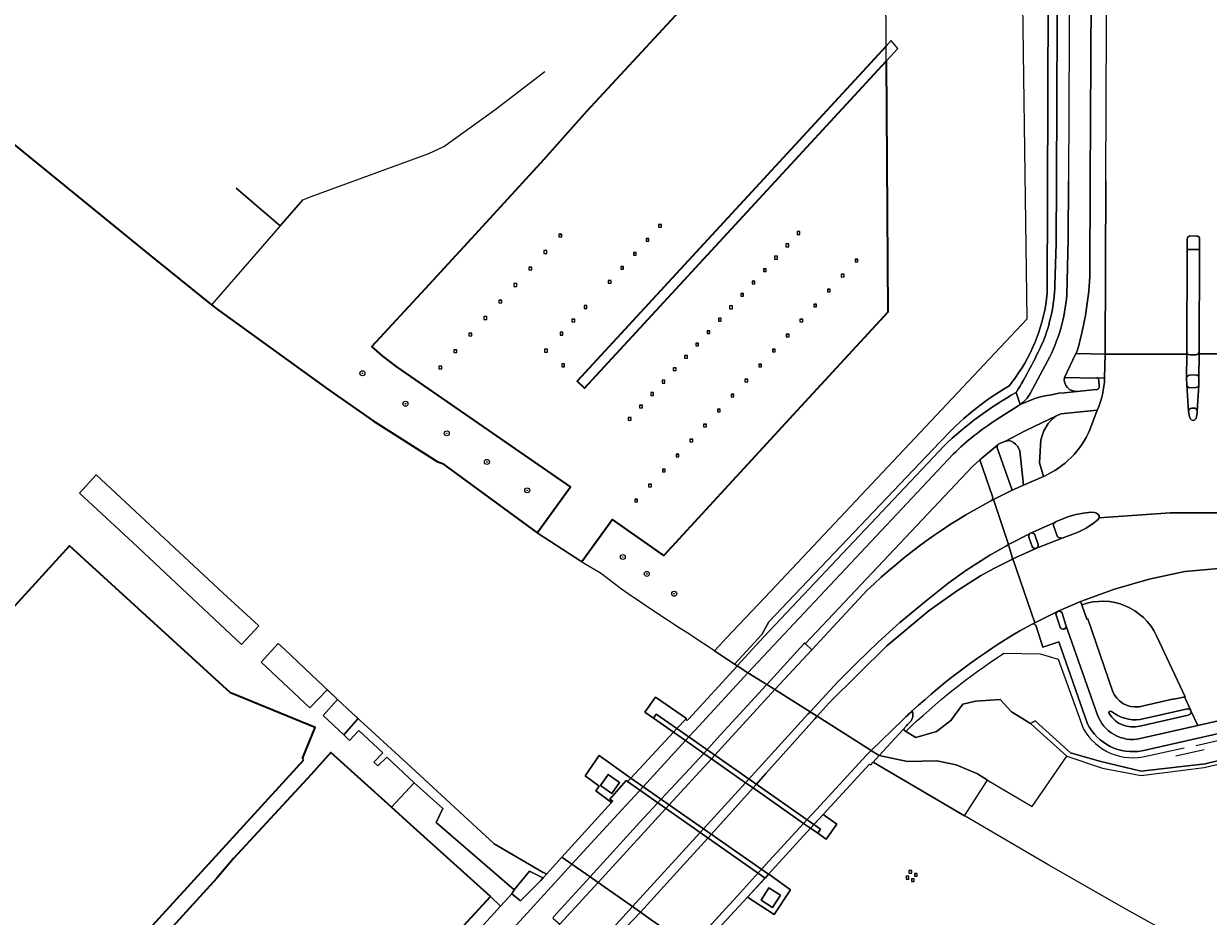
# Model space of a CAD drawing. Extents: x 151587 to 155483, y 462503 to 464608.
# Tile 204 of 236: x 154020 to 154210, y 464172 to 464315. Entities that reach past the tile are written whole.
import ezdxf
from ezdxf.enums import TextEntityAlignment as Align

# ---------------------------------------------------------------- set-up
doc = ezdxf.new("R2010")
doc.units = 0
doc.header["$LTSCALE"] = 0.5
doc.layers.get('0').update_dxf_attribs({"linetype": 'CONTINUOUS'})
for name, color, linetype, lineweight in [('B-RO-GK-BESCHOEIING-G', 251, 'GK-BESCHOEIING', 35), ('B-RO-GK-KADEMUUR-G', 251, 'CONTINUOUS', 35), ('B-RO-GR-BEPLANTING_CULTUUR_BOSPLANTSOEN-GV', 251, 'CONTINUOUS', 18), ('B-RO-GR-BEPLANTING_CULTUUR_HEESTERS-GV', 251, 'CONTINUOUS', 18), ('B-RO-GR-BOOM-S', 96, 'CONTINUOUS', 25), ('B-RO-GR-BOS_LOOF-GV', 251, 'CONTINUOUS', 13), ('B-RO-IE-MEUBILAIR_WATERWEGMEUBILAIR-S', 251, 'CONTINUOUS', 25), ('B-RO-IE-TERREINAFSCHEIDING_KUNSTMATIG_HEKWERK-G', 251, 'IE-TERREINAFSCHEIDING-KUNSTMATIG', 18), ('B-RO-IE-TERREINAFSCHEIDING_KUNSTMATIG_MUUR-G', 251, 'IE-TERREINAFSCHEIDING-KUNSTMATIG-DICHT', 18), ('B-RO-KW-KUNSTWERK_DEK-GV', 6, 'CONTINUOUS', 18), ('B-RO-KW-KUNSTWERK_PIJLER-GV', 251, 'CONTINUOUS', 18), ('B-RO-KW-KUNSTWERK_PYLOON-GV', 251, 'CONTINUOUS', 18), ('B-RO-KW-KUNSTWERK_SLOOF-GV', 251, 'CONTINUOUS', 18), ('B-RO-KW-KUNSTWERK_STEIGER-GV', 251, 'CONTINUOUS', 18), ('B-RO-OG-BEBOUWING-GV', 6, 'CONTINUOUS', 35), ('B-RO-OG-TERREIN_CULTUURSCHEIDING-GV', 251, 'CONTINUOUS', 18), ('B-RO-OG-WATER-GV', 251, 'CONTINUOUS', 18), ('B-RO-OG-WATER_SLOOT-GV', 251, 'CONTINUOUS', 18), ('B-RO-VH-VERHARDING_ASFALT-GV', 251, 'CONTINUOUS', 18), ('B-RO-VH-VERHARDING_BETON-GV', 251, 'CONTINUOUS', 18), ('B-RO-VH-VERHARDING_BETONSTRAATSTEEN-GV', 251, 'CONTINUOUS', 18), ('B-RO-VH-VERHARDING_GESLOTEN-GV', 251, 'CONTINUOUS', 18), ('B-RO-VH-VERHARDING_STRAATBAKSTEEN-GV', 251, 'CONTINUOUS', 18), ('B-RO-VH-VERHARDING_TEGEL-GV', 251, 'CONTINUOUS', 18)]:
    doc.layers.add(name, color=color, linetype=linetype, lineweight=lineweight)
doc.styles.add('NLCS-ISO', font='NLCS-ISO.ttf')
doc.linetypes.add('GK-BESCHOEIING', pattern='A,30,-5,[1,NLCS.SHX,S=1,R=0,X=0,Y=0],-5', length=40)
doc.linetypes.add('IE-TERREINAFSCHEIDING-KUNSTMATIG', pattern='A,4,[82,NLCS.SHX,S=0.75,R=90,X=0,Y=0],4,-2', length=10)
doc.linetypes.add('IE-TERREINAFSCHEIDING-KUNSTMATIG-DICHT', pattern='A,8,-1,[82,NLCS.SHX,S=0.75,R=90,X=0,Y=0],-1', length=10)

# ---------------------------------------------------------------- blocks, each defined once
blk = doc.blocks.new('SGR-BOOM_01-SO')
at = {"linetype": 'ByBlock', "lineweight": 18}
h = blk.add_hatch(color=0, dxfattribs=at)
h.dxf.hatch_style = 1
edge = h.paths.add_edge_path()
edge.add_arc((0, 0), 0.25, 0, 360)
at = {"color": 0, "linetype": 'ByBlock', "lineweight": 18}
for radius in [2, 0.25]:
    blk.add_circle((0, 0), radius, dxfattribs=at)
blk = doc.blocks.new('SIE-WATER_MEERPAAL-SO')
at = {"color": 0, "linetype": 'ByBlock', "lineweight": 18}
blk.add_lwpolyline([(-1.12, -1.12), (1.12, -1.12), (1.12, 1.12), (-1.12, 1.12)], close=True, dxfattribs=at)
at = {"color": 0, "linetype": 'ByBlock', "lineweight": 18, "style": 'NLCS-ISO'}
blk.add_text('m', height=1.5, dxfattribs=at).set_placement((0, 0.28), align=Align.MIDDLE_CENTER)

msp = doc.modelspace()

# ---------------------------------------------------------------- linework, layer by layer
at = {"layer": 'B-RO-GK-BESCHOEIING-G', "flags": 128}
msp.add_lwpolyline([(154158.423, 464311.061), (154108.897, 464257.304), (154110.08, 464256.198), (154158.439, 464308.657), (154158.714, 464268.379), (154143.499, 464251.908), (154122.805, 464229.379), (154114.543, 464235.176), (154109.613, 464228.356)], dxfattribs=at)
at = {"layer": 'B-RO-GK-KADEMUUR-G', "flags": 128}
for points in [[(153865.944, 464436.13), (153893.147, 464410.206), (153930.365, 464374.964), (153965.491, 464341.825), (153983.238, 464325.403), (153991.376, 464318.106), (154010.805, 464301.579), (154040.291, 464277.579), (154050.235, 464269.562)], [(154102.474, 464233.006), (154107.836, 464240.366), (154079.975, 464259.637), (154077.704, 464261.362), (154075.948, 464262.896), (154084.569, 464272.212), (154093.148, 464281.548), (154103.578, 464292.945), (154110.445, 464300.602), (154134.808, 464326.941), (154135.123, 464327.297)], [(154050.235, 464269.562), (154051.383, 464268.732), (154068.93, 464256.031), (154076.163, 464250.995), (154086.441, 464244.466), (154087.292, 464244.13), (154102.474, 464233.006)]]:
    msp.add_lwpolyline(points, dxfattribs=at)
at = {"layer": 'B-RO-GR-BEPLANTING_CULTUUR_BOSPLANTSOEN-GV', "flags": 128}
msp.add_lwpolyline([(154157.303, 464197.29), (154161.845, 464196.333), (154166.564, 464196.478), (154169.636, 464195.82), (154173.062, 464194.35), (154174.694, 464193.38), (154181.867, 464189.118), (154187.377, 464197.198), (154181.55, 464202.427), (154178.524, 464204.335), (154176.694, 464206.272), (154172.734, 464206.038), (154170.733, 464205.521), (154168.824, 464202.931), (154166.493, 464201.176), (154163.199, 464200.177), (154161.444, 464201.284), (154161.272, 464201.499), (154161.142, 464201.471)], close=True, dxfattribs=at)
at = {"layer": 'B-RO-GR-BEPLANTING_CULTUUR_HEESTERS-GV', "flags": 128}
for points in [[(154175.464, 464238.812), (154173.466, 464244.711), (154172.209, 464243.575), (154145.494, 464215.287), (154145.369, 464215.334), (154146.532, 464214.267), (154155.407, 464223.804)], [(154175.24, 464238.148), (154175.266, 464238.161)]]:
    msp.add_lwpolyline(points, dxfattribs=at)
at = {"layer": 'B-RO-GR-BEPLANTING_CULTUUR_HEESTERS-GV'}
for points in [[(154175.266, 464238.161, 0.4114558), (154175.464, 464238.812)], [(154155.407, 464223.804, -0.0706006), (154175.24, 464238.148)]]:
    msp.add_lwpolyline(points, format="xyb", dxfattribs=at)
at = {"layer": 'B-RO-GR-BOS_LOOF-GV', "flags": 128}
for points in [[(154184.238, 464271.459), (154184.524, 464350.423), (154184.764, 464416.665)], [(154175.157, 464402.879), (154176.96, 464402.664), (154176.521, 464399.279), (154176.672, 464399.241), (154179.281, 464398.473), (154179.799, 464354.474), (154179.807, 464353.822), (154180.084, 464333.391), (154180.98, 464267.246), (154139.891, 464223.633), (154132.85, 464216.159), (154131.646, 464214.881), (154130.907, 464214.097)], [(154130.907, 464214.097), (154134.141, 464211.971), (154134.806, 464212.701), (154138.475, 464216.727), (154139.609, 464218.765), (154143.716, 464223.072), (154167.044, 464247.537)]]:
    msp.add_lwpolyline(points, dxfattribs=at)
at = {"layer": 'B-RO-GR-BOS_LOOF-GV'}
for points in [[(154179.152, 464257.9, 0.134543), (154184.238, 464271.459)], [(154178.135, 464256.579, 0.0162017), (154179.152, 464257.9)], [(154167.044, 464247.537, -0.0757453), (154178.135, 464256.579)]]:
    msp.add_lwpolyline(points, format="xyb", dxfattribs=at)
at = {"layer": 'B-RO-IE-TERREINAFSCHEIDING_KUNSTMATIG_HEKWERK-G', "flags": 128}
for points in [[(154180.084, 464333.391), (154180.98, 464267.246), (154139.891, 464223.633), (154132.85, 464216.159), (154131.646, 464214.881), (154130.907, 464214.097)], [(154061.288, 464282.237), (154054.238, 464288.288)], [(154064.92, 464286.401), (154061.288, 464282.237)], [(154061.288, 464282.237), (154050.235, 464269.562)], [(154177.311, 464213.744), (154183.118, 464213.596), (154186.036, 464212.747), (154190.081, 464201.538)], [(154208.116, 464198.94), (154228.668, 464203.648)], [(154161.142, 464201.471), (154161.272, 464201.499), (154161.444, 464201.284), (154161.59, 464201.178)], [(154200.319, 464197.246), (154206.195, 464198.526)], [(154209.409, 464198.244), (154204.886, 464197.231)]]:
    msp.add_lwpolyline(points, dxfattribs=at)
at = {"layer": 'B-RO-IE-TERREINAFSCHEIDING_KUNSTMATIG_HEKWERK-G'}
for points in [[(154161.59, 464201.178, -0.0452863), (154177.311, 464213.744)], [(154190.081, 464201.538, 0.338507), (154200.319, 464197.246)]]:
    msp.add_lwpolyline(points, format="xyb", dxfattribs=at)
at = {"layer": 'B-RO-IE-TERREINAFSCHEIDING_KUNSTMATIG_MUUR-G', "flags": 128}
msp.add_lwpolyline([(154076.961, 464151.608), (154096.579, 464173.158)], dxfattribs=at)
at = {"layer": 'B-RO-KW-KUNSTWERK_DEK-GV', "flags": 128}
msp.add_lwpolyline([(154157.303, 464197.29), (154156.077, 464198.068), (154156.037, 464198.094), (154147.345, 464203.603), (154146.247, 464204.299), (154140.592, 464207.883), (154139.276, 464208.717), (154136.265, 464210.57), (154134.568, 464211.7), (154134.524, 464211.652), (154126.774, 464203.205), (154126.505, 464202.911), (154126.246, 464203.072), (154124.893, 464201.632), (154124.346, 464201.048), (154126.267, 464199.702), (154129.185, 464197.655), (154130.419, 464196.79), (154135.901, 464192.946), (154137.099, 464192.107), (154145.199, 464186.428), (154146.312, 464185.647), (154148.354, 464187.879), (154155.78, 464195.923), (154155.96, 464195.827), (154156.351, 464196.253), (154157.271, 464197.255)], close=True, dxfattribs=at)
msp.add_lwpolyline([(154129.362, 464167.221), (154136.19, 464174.59), (154139.579, 464178.292), (154146.312, 464185.647), (154145.199, 464186.428), (154137.099, 464192.107), (154135.901, 464192.946), (154130.419, 464196.79), (154129.185, 464197.655), (154126.267, 464199.702), (154124.346, 464201.048), (154117.467, 464193.707), (154116.936, 464193.129), (154116.731, 464193.307), (154114.118, 464190.325), (154114.594, 464189.974), (154114.417, 464189.779), (154106.434, 464180.991), (154108.025, 464179.871), (154110.949, 464177.836), (154112.253, 464176.927), (154117.749, 464173.091), (154119.024, 464172.2), (154120.768, 464170.983)], dxfattribs=at)
at = {"layer": 'B-RO-KW-KUNSTWERK_PIJLER-GV', "flags": 128}
for points in [[(154146.843, 464186.227), (154124.893, 464201.632), (154121.581, 464203.939), (154121.13, 464203.303), (154124.346, 464201.048), (154126.267, 464199.702), (154129.185, 464197.655), (154130.419, 464196.79), (154135.901, 464192.946), (154137.099, 464192.107), (154145.199, 464186.428), (154146.312, 464185.647), (154147.456, 464184.845), (154147.899, 464185.487)], [(154116.937, 464193.13), (154139.026, 464177.64), (154139.579, 464178.292), (154117.467, 464193.707)]]:
    msp.add_lwpolyline(points, close=True, dxfattribs=at)
at = {"layer": 'B-RO-KW-KUNSTWERK_PYLOON-GV', "flags": 128}
for points in [[(154112.629, 464192.498), (154114.426, 464191.216), (154115.67, 464192.974), (154113.873, 464194.256)], [(154138.385, 464174.128), (154140.221, 464172.957), (154141.468, 464174.913), (154139.632, 464176.084)]]:
    msp.add_lwpolyline(points, close=True, dxfattribs=at)
at = {"layer": 'B-RO-KW-KUNSTWERK_SLOOF-GV', "flags": 128}
for points in [[(154124.893, 464201.632), (154126.425, 464203.266), (154121.451, 464206.67), (154119.74, 464204.256), (154121.13, 464203.303), (154121.581, 464203.939)], [(154117.467, 464193.707), (154112.397, 464197.293), (154110.164, 464194.062), (154112.402, 464192.417), (154111.888, 464191.636), (154114.161, 464189.959), (154114.417, 464189.779), (154114.594, 464189.974), (154114.118, 464190.325), (154116.731, 464193.307), (154116.936, 464193.131), (154116.937, 464193.13)], [(154112.629, 464192.498), (154113.873, 464194.256), (154115.67, 464192.974), (154114.426, 464191.216)], [(154148.354, 464187.879), (154146.843, 464186.227), (154147.899, 464185.487), (154147.456, 464184.845), (154148.816, 464183.88), (154150.512, 464186.305)], [(154139.026, 464177.64), (154136.19, 464174.59), (154140.458, 464171.809), (154143.117, 464175.775), (154139.62, 464178.263), (154139.579, 464178.292)], [(154138.385, 464174.128), (154139.632, 464176.084), (154141.468, 464174.913), (154140.221, 464172.957)]]:
    msp.add_lwpolyline(points, close=True, dxfattribs=at)
at = {"layer": 'B-RO-KW-KUNSTWERK_STEIGER-GV', "flags": 128}
msp.add_lwpolyline([(154158.423, 464311.061), (154108.897, 464257.304), (154110.08, 464256.198), (154158.439, 464308.657), (154160.29, 464310.665), (154159.258, 464311.968)], close=True, dxfattribs=at)
at = {"layer": 'B-RO-OG-BEBOUWING-GV', "flags": 128}
for points in [[(154065.05, 464196.643), (154064.828, 464196.845), (154066.895, 464201.81), (154053.314, 464207.353), (154027.462, 464230.946), (154000, 464200.845), (153998.943, 464199.631), (154000, 464197.685), (154013.17, 464173.56), (154030.012, 464158.238)], [(154030.033, 464141.276), (154035.51, 464131.5), (154042.035, 464138.485), (154042.501, 464138.061), (154042.57, 464138.137), (154046.626, 464134.407), (154052.18, 464129.412), (154055.279, 464132.733), (154055.082, 464133.033), (154061.031, 464139.627), (154066.219, 464145.378), (154067.223, 464144.53), (154094.976, 464174.69), (154082.188, 464186.255), (154079.109, 464189.04), (154069.416, 464197.806), (154066.231, 464194.284), (154053.783, 464180.798), (154051.133, 464177.674), (154031.963, 464156.653), (154025.424, 464149.502), (154028.022, 464144.865)]]:
    msp.add_lwpolyline(points, close=True, dxfattribs=at)
at = {"layer": 'B-RO-OG-TERREIN_CULTUURSCHEIDING-GV', "flags": 128}
for points in [[(154184.764, 464416.665), (154184.524, 464350.423), (154184.238, 464271.459)], [(154185.482, 464272.736), (154185.684, 464279.391), (154185.728, 464289.471), (154186.283, 464416.876)], [(154191.821, 464416.884), (154191.165, 464289.435), (154191.086, 464274.112)], [(154188.92, 464261.749), (154193.529, 464261.652), (154193.654, 464289.432), (154193.881, 464339.795), (154196.918, 464369.652), (154197.088, 464405.568)], [(154054.238, 464288.288), (154061.288, 464282.237), (154064.92, 464286.401), (154066.222, 464286.943), (154085.12, 464293.829), (154087.483, 464294.927), (154095.709, 464300.805), (154103.682, 464306.954)], [(154167.044, 464247.537), (154143.716, 464223.072), (154139.609, 464218.765), (154138.475, 464216.727), (154134.806, 464212.701), (154134.141, 464211.971), (154134.568, 464211.7), (154138.844, 464216.361), (154167.714, 464246.969)], [(154189.798, 464221.478), (154190.626, 464219.184), (154190.743, 464219.223), (154194.716, 464207.7)], [(154181.831, 464218.377), (154179.844, 464217.292)], [(154190.729, 464202.399), (154186.11, 464215.531), (154183.571, 464214.674), (154182.464, 464218.032)], [(154198.976, 464205.125), (154204.544, 464206.425), (154204.577, 464206.329), (154206.363, 464206.742), (154201.784, 464216.516)], [(154162.611, 464204.457), (154162.658, 464204.326), (154162.693, 464204.192), (154162.717, 464204.055), (154162.73, 464203.916), (154162.731, 464203.777), (154162.72, 464203.639), (154162.697, 464203.501), (154162.663, 464203.367), (154162.618, 464203.235), (154162.561, 464203.108), (154162.494, 464202.986), (154162.418, 464202.87), (154162.331, 464202.761), (154162.236, 464202.66), (154161.802, 464202.247), (154161.691, 464202.069), (154161.142, 464201.471), (154161.272, 464201.499), (154161.444, 464201.284), (154163.199, 464200.177), (154166.493, 464201.176), (154168.824, 464202.931), (154170.733, 464205.521), (154172.734, 464206.038), (154176.694, 464206.272), (154178.524, 464204.335), (154181.55, 464202.427)], [(154181.55, 464202.427), (154182.345, 464202.856), (154187.968, 464197.75), (154192.664, 464196.406), (154199.315, 464194.807), (154209.565, 464195.966), (154239.417, 464203.269), (154243.141, 464202.323), (154243.087, 464206.248)], [(154227.792, 464204.471), (154199.472, 464198.075)]]:
    msp.add_lwpolyline(points, dxfattribs=at)
at = {"layer": 'B-RO-OG-TERREIN_CULTUURSCHEIDING-GV'}
for points in [[(154191.086, 464274.112, -0.0622839), (154188.92, 464261.749)], [(154184.238, 464271.459, -0.134543), (154179.152, 464257.9)], [(154183.54, 464263.537, 0.0884693), (154185.482, 464272.736)], [(154179.275, 464255.511, 0.030024), (154183.54, 464263.537)], [(154179.152, 464257.9, -0.0162017), (154178.135, 464256.579)], [(154178.135, 464256.579, 0.0757453), (154167.044, 464247.537)], [(154167.714, 464246.969, -0.0614302), (154179.275, 464255.511)], [(154201.784, 464216.516, 0.3864636), (154189.798, 464221.478)], [(154182.464, 464218.032, 0.4785786), (154181.831, 464218.377)], [(154179.844, 464217.292, 0.0522818), (154162.611, 464204.457)], [(154194.716, 464207.7, 0.3509735), (154198.976, 464205.125)], [(154199.472, 464198.075, -0.334663), (154190.729, 464202.399)]]:
    msp.add_lwpolyline(points, format="xyb", dxfattribs=at)
at = {"layer": 'B-RO-OG-TERREIN_CULTUURSCHEIDING-GV', "flags": 128}
for points in [[(154103.455, 464177.713), (154104.008, 464178.322), (154103.941, 464178.352), (154103.513, 464178.539), (154103.506, 464178.532), (154103.432, 464178.575), (154095.574, 464183.147), (154082.262, 464195.443), (154072.781, 464204.157), (154070.464, 464206.311), (154072.777, 464204.153), (154073.76, 464203.238), (154071.463, 464200.648), (154072.406, 464199.744), (154073.856, 464201.342), (154077.71, 464197.732), (154076.283, 464196.272), (154076.951, 464195.676), (154078.344, 464197.049), (154082.739, 464192.924), (154087.37, 464188.806), (154086.297, 464186.561), (154098.787, 464175.781), (154101.268, 464178.792), (154102.95, 464177.921)], [(154242.521, 464201.82), (154243.141, 464202.323), (154239.417, 464203.269), (154209.565, 464195.966), (154199.315, 464194.807), (154192.664, 464196.406), (154187.968, 464197.75), (154182.345, 464202.856), (154181.55, 464202.427), (154187.377, 464197.198), (154193.13, 464195.288), (154199.296, 464194.105), (154209.441, 464195.374), (154239.585, 464202.498)], [(154174.694, 464193.38), (154173.062, 464194.35), (154169.636, 464195.82), (154166.564, 464196.478), (154161.845, 464196.333), (154157.303, 464197.29), (154157.271, 464197.255), (154156.351, 464196.253), (154170.982, 464187.643)], [(154096.579, 464173.158), (154098.4, 464175.158), (154098.787, 464175.781), (154086.297, 464186.561), (154087.37, 464188.806), (154082.739, 464192.924), (154079.109, 464189.04), (154082.188, 464186.255), (154094.976, 464174.69)], [(154101.268, 464178.792), (154098.787, 464175.781), (154098.4, 464175.158), (154099.549, 464174.219), (154099.779, 464174.031), (154103.074, 464177.294), (154103.455, 464177.713), (154102.95, 464177.921)]]:
    msp.add_lwpolyline(points, close=True, dxfattribs=at)
at = {"layer": 'B-RO-OG-WATER-GV', "flags": 128}
for points in [[(154134.808, 464326.941), (154110.445, 464300.602), (154103.578, 464292.945), (154093.148, 464281.548), (154084.569, 464272.212), (154075.948, 464262.896), (154077.704, 464261.362), (154079.975, 464259.637), (154107.836, 464240.366), (154102.474, 464233.006), (154109.613, 464228.356), (154114.543, 464235.176), (154122.805, 464229.379), (154143.499, 464251.908), (154158.714, 464268.379), (154158.439, 464308.657), (154158.423, 464311.061), (154158.358, 464320.537)], [(154213.121, 464163.653), (154196.976, 464172.605), (154184.524, 464179.717), (154171.09, 464187.58), (154170.982, 464187.643), (154156.351, 464196.253), (154157.271, 464197.255), (154157.303, 464197.29), (154156.077, 464198.068), (154156.037, 464198.094), (154147.345, 464203.603), (154146.247, 464204.299), (154140.592, 464207.883), (154139.276, 464208.717), (154136.265, 464210.57), (154134.568, 464211.7), (154134.141, 464211.971), (154130.907, 464214.097), (154127.334, 464216.438), (154126.879, 464216.761), (154125.422, 464217.69), (154121.014, 464220.577), (154117.849, 464222.685), (154117.611, 464222.88), (154116.015, 464223.969), (154112.605, 464226.525), (154109.914, 464228.147), (154109.613, 464228.356), (154102.474, 464233.006), (154087.292, 464244.13), (154086.441, 464244.466), (154076.163, 464250.995), (154068.93, 464256.031), (154051.383, 464268.732), (154050.235, 464269.562), (154040.291, 464277.579), (154010.805, 464301.579)], [(154060.951, 464215.295), (154062.033, 464214.31), (154066.304, 464210.221), (154070.033, 464206.711), (154070.464, 464206.311), (154072.781, 464204.157), (154082.262, 464195.443), (154095.574, 464183.147), (154103.432, 464178.575), (154103.506, 464178.532), (154103.513, 464178.539), (154103.941, 464178.352), (154104.008, 464178.322), (154106.434, 464180.991), (154108.025, 464179.871), (154110.949, 464177.836), (154112.253, 464176.927), (154117.749, 464173.091), (154119.024, 464172.2), (154120.768, 464170.983)]]:
    msp.add_lwpolyline(points, dxfattribs=at)
for points in [[(154137.099, 464192.107), (154135.901, 464192.946), (154130.419, 464196.79), (154129.185, 464197.655), (154126.267, 464199.702), (154124.346, 464201.048), (154121.13, 464203.303), (154119.74, 464204.256), (154121.451, 464206.67), (154126.425, 464203.266), (154124.893, 464201.632), (154146.843, 464186.227), (154148.354, 464187.879), (154150.512, 464186.305), (154148.816, 464183.88), (154147.456, 464184.845), (154146.312, 464185.647), (154145.199, 464186.428)], [(154116.937, 464193.13), (154116.936, 464193.131), (154116.731, 464193.307), (154114.118, 464190.325), (154114.594, 464189.974), (154114.417, 464189.779), (154114.161, 464189.959), (154111.888, 464191.636), (154112.402, 464192.417), (154110.164, 464194.062), (154112.397, 464197.293), (154117.467, 464193.707), (154139.579, 464178.292), (154139.62, 464178.263), (154143.117, 464175.775), (154140.458, 464171.809), (154136.19, 464174.59), (154139.026, 464177.64)]]:
    msp.add_lwpolyline(points, close=True, dxfattribs=at)
at = {"layer": 'B-RO-OG-WATER_SLOOT-GV', "flags": 128}
for points in [[(154031.739, 464242.292), (154029.101, 464239.35), (154037.644, 464231.477), (154055.068, 464215.118), (154057.847, 464218.102), (154057.137, 464218.769), (154052.104, 464223.352)], [(154066.304, 464210.221), (154062.033, 464214.31), (154060.951, 464215.295), (154058.204, 464212.292), (154066.01, 464204.946), (154068.823, 464207.836), (154070.033, 464206.711)], [(154073.76, 464203.238), (154072.777, 464204.153), (154070.464, 464206.311), (154068.168, 464203.714), (154071.463, 464200.648)]]:
    msp.add_lwpolyline(points, close=True, dxfattribs=at)
at = {"layer": 'B-RO-VH-VERHARDING_ASFALT-GV', "flags": 128}
for points in [[(154193.654, 464289.432), (154193.529, 464261.652), (154206.617, 464261.684), (154206.618, 464261.974), (154206.685, 464278.451), (154206.682, 464279.866), (154206.698, 464280.093)], [(154207.208, 464280.605), (154208.192, 464280.585)], [(154208.695, 464280.098), (154208.687, 464278.446), (154208.6, 464262.024), (154208.599, 464261.688), (154213.839, 464261.701), (154213.792, 464261.917), (154213.715, 464262.53)], [(154206.934, 464252.482), (154206.642, 464256.726), (154206.605, 464257.813), (154206.617, 464261.684), (154193.529, 464261.652), (154193.464, 464257.836)], [(154213.839, 464261.701), (154208.599, 464261.688), (154208.586, 464257.832), (154208.575, 464256.707), (154208.296, 464252.535)], [(154191.983, 464257.836), (154187.021, 464257.893)], [(154189.036, 464255.685), (154192.032, 464255.973)], [(154192.576, 464256.524), (154192.525, 464257.35)], [(154192.27, 464252.675), (154191.116, 464249.532)], [(154203.994, 464236.196), (154215.099, 464236.246), (154219.654, 464236.267), (154219.662, 464236.347), (154219.676, 464236.426), (154219.698, 464236.504), (154219.726, 464236.579), (154219.76, 464236.652), (154219.8, 464236.722), (154219.846, 464236.788), (154220.144, 464237.149), (154220.612, 464237.163), (154222.275, 464237.147), (154225.77, 464236.907), (154226.147, 464250.152)], [(154183.708, 464242.049), (154183.637, 464242.018), (154180.467, 464240.643), (154178.612, 464239.849), (154175.622, 464238.34), (154178.032, 464231.127), (154181.508, 464232.923), (154181.603, 464232.972), (154185.57, 464234.738), (154185.608, 464234.754), (154187.554, 464235.564), (154188.851, 464235.969), (154190.095, 464236.189), (154191.275, 464236.3), (154191.82, 464236.283), (154192.175, 464236.155), (154192.451, 464235.943), (154192.593, 464235.751), (154192.609, 464235.438), (154203.994, 464236.196)], [(154155.407, 464223.804), (154146.532, 464214.267), (154140.592, 464207.883), (154146.247, 464204.299), (154150.73, 464209.163), (154153.771, 464212.246), (154157.146, 464215.482), (154160.616, 464218.624), (154164.837, 464222.135), (154168.326, 464224.887), (154171.223, 464226.972), (154175.033, 464229.418), (154177.706, 464230.947), (154178.032, 464231.127), (154175.622, 464238.34), (154175.266, 464238.161)], [(154175.266, 464238.161), (154175.24, 464238.148)], [(154215.099, 464236.246), (154203.994, 464236.196), (154192.609, 464235.438), (154192.429, 464235.144), (154191.681, 464234.567), (154190.493, 464233.768), (154189.234, 464233.106), (154186.636, 464232.144), (154182.515, 464230.552), (154182.492, 464230.543), (154182.3, 464230.469), (154178.754, 464228.822), (154182.27, 464218.595), (154185.917, 464220.407), (154185.938, 464220.417), (154185.987, 464220.437), (154189.616, 464221.978), (154195.047, 464224), (154200.62, 464225.609), (154206.296, 464226.791), (154215.402, 464227.638)], [(154179.844, 464217.292), (154181.831, 464218.377), (154182.27, 464218.595), (154178.754, 464228.822), (154178.602, 464228.751), (154175.719, 464227.29), (154173.537, 464226.1), (154169.847, 464223.794), (154165.337, 464220.568), (154158.526, 464214.883), (154149.287, 464205.783), (154147.345, 464203.603), (154156.037, 464198.094)], [(154156.037, 464198.094), (154161.101, 464203.037)]]:
    msp.add_lwpolyline(points, dxfattribs=at)
at = {"layer": 'B-RO-VH-VERHARDING_ASFALT-GV'}
for points in [[(154206.698, 464280.093, -0.4481434), (154207.208, 464280.605)], [(154208.192, 464280.585, -0.4949508), (154208.695, 464280.098)], [(154187.021, 464257.893, 0.4847422), (154189.036, 464255.685)], [(154192.296, 464257.837, 0.2012874), (154191.983, 464257.836)], [(154193.464, 464257.836, -0.0918146), (154192.27, 464252.675)], [(154192.525, 464257.35, 0.384829), (154192.296, 464257.837)], [(154192.032, 464255.973, 0.5415481), (154192.576, 464256.524)], [(154207.197, 464251.357, -0.0971882), (154206.934, 464252.482)], [(154208.296, 464252.535, -0.0510628), (154208.132, 464251.361)], [(154208.132, 464251.361, -0.6951882), (154207.197, 464251.357)], [(154191.116, 464249.532, -0.1831305), (154183.708, 464242.049)], [(154175.24, 464238.148, 0.0706006), (154155.407, 464223.804)], [(154162.611, 464204.457, -0.0522818), (154179.844, 464217.292)], [(154161.101, 464203.037, -0.0054556), (154162.611, 464204.457)]]:
    msp.add_lwpolyline(points, format="xyb", dxfattribs=at)
at = {"layer": 'B-RO-VH-VERHARDING_ASFALT-GV', "flags": 128}
for points in [[(154134.568, 464211.7), (154134.524, 464211.652), (154126.774, 464203.205), (154126.505, 464202.911), (154126.246, 464203.072), (154124.893, 464201.632), (154124.346, 464201.048), (154126.267, 464199.702), (154126.807, 464200.288), (154128.417, 464202.038), (154136.265, 464210.57)], [(154139.276, 464208.717), (154136.265, 464210.57), (154128.417, 464202.038), (154126.807, 464200.288), (154126.267, 464199.702), (154129.185, 464197.655), (154131.309, 464199.984), (154139.184, 464208.617), (154139.265, 464208.705)], [(154146.247, 464204.299), (154140.592, 464207.883), (154140.591, 464207.882), (154132.544, 464199.107), (154130.957, 464197.376), (154130.419, 464196.79), (154135.901, 464192.946), (154136.434, 464193.531), (154137.99, 464195.239), (154145.895, 464203.917), (154146.233, 464204.284)], [(154147.33, 464203.586), (154147.345, 464203.603), (154146.247, 464204.299), (154146.233, 464204.284), (154145.895, 464203.917), (154137.99, 464195.239), (154136.434, 464193.531), (154135.901, 464192.946), (154137.099, 464192.107), (154137.628, 464192.693), (154139.157, 464194.41), (154146.982, 464203.195)], [(154147.345, 464203.603), (154147.33, 464203.586), (154146.982, 464203.195), (154139.157, 464194.41), (154137.628, 464192.693), (154137.099, 464192.107), (154145.199, 464186.428), (154145.73, 464187.006), (154147.254, 464188.66), (154155.266, 464197.352), (154155.999, 464198.057), (154156.036, 464198.093), (154156.037, 464198.094)], [(154106.434, 464180.991), (154108.025, 464179.871), (154116.075, 464188.622), (154119.469, 464192.311), (154126.267, 464199.702), (154124.346, 464201.048), (154117.467, 464193.707), (154116.936, 464193.129), (154116.731, 464193.307), (154114.118, 464190.325), (154114.594, 464189.974), (154114.417, 464189.779)], [(154108.025, 464179.871), (154110.949, 464177.836), (154118.961, 464186.608), (154122.34, 464190.307), (154129.185, 464197.655), (154126.267, 464199.702), (154119.469, 464192.311), (154116.075, 464188.622)], [(154110.949, 464177.836), (154112.253, 464176.927), (154120.263, 464185.7), (154123.642, 464189.4), (154130.419, 464196.79), (154129.185, 464197.655), (154122.34, 464190.307), (154118.961, 464186.608)], [(154156.036, 464198.093), (154155.999, 464198.057), (154155.266, 464197.352), (154147.254, 464188.66), (154145.73, 464187.006), (154145.199, 464186.428), (154146.312, 464185.647), (154148.354, 464187.879), (154155.78, 464195.923), (154155.96, 464195.827), (154156.351, 464196.253), (154157.271, 464197.255), (154157.303, 464197.29), (154156.077, 464198.068), (154156.037, 464198.094)], [(154112.253, 464176.927), (154117.749, 464173.091), (154125.778, 464181.853), (154129.167, 464185.551), (154135.901, 464192.946), (154130.419, 464196.79), (154123.642, 464189.4), (154120.263, 464185.7)], [(154117.749, 464173.091), (154119.024, 464172.2), (154127.029, 464180.98), (154130.407, 464184.685), (154137.099, 464192.107), (154135.901, 464192.946), (154129.167, 464185.551), (154125.778, 464181.853)], [(154127.994, 464167.607), (154127.995, 464167.608), (154128.132, 464167.758), (154135.068, 464175.372), (154138.447, 464179.081), (154145.199, 464186.428), (154137.099, 464192.107), (154130.407, 464184.685), (154127.029, 464180.98), (154119.024, 464172.2), (154120.768, 464170.983), (154122.162, 464170.01), (154122.165, 464170.008), (154127.065, 464166.587)], [(154128.132, 464167.758), (154127.995, 464167.608), (154127.994, 464167.607), (154127.065, 464166.587), (154127.78, 464166.085), (154128.318, 464165.671), (154128.925, 464166.321), (154128.729, 464166.537), (154129.169, 464167.012), (154129.362, 464167.221), (154136.19, 464174.59), (154139.579, 464178.292), (154146.312, 464185.647), (154145.199, 464186.428), (154138.447, 464179.081), (154135.068, 464175.372)], [(154106.09, 464170.25), (154093.978, 464157.083), (154070.922, 464136.415), (154058.929, 464123.342), (154041.184, 464104), (154034.712, 464096.945), (154029.339, 464091.088), (154038.779, 464082.424), (154042.364, 464086.327), (154050.717, 464095.422), (154080.396, 464127.737), (154098.84, 464152.385), (154110.946, 464165.6), (154117.749, 464173.091), (154112.253, 464176.927), (154110.355, 464174.871)], [(154044.15, 464084.685), (154040.602, 464080.721), (154045.526, 464076.13), (154053.959, 464085.508), (154057.436, 464089.375), (154079.631, 464114.059), (154086.487, 464121.796), (154112.821, 464150.954), (154121.657, 464160.736), (154121.69, 464160.772), (154122.033, 464161.153), (154127.065, 464166.587), (154122.165, 464170.008), (154122.162, 464170.01), (154120.768, 464170.983), (154119.024, 464172.2), (154115.574, 464168.541), (154112.906, 464165.514), (154112.143, 464164.509), (154092.962, 464139.231), (154052.403, 464093.907)]]:
    msp.add_lwpolyline(points, close=True, dxfattribs=at)
at = {"layer": 'B-RO-VH-VERHARDING_BETON-GV', "flags": 128}
for points in [[(154208.687, 464278.446), (154206.685, 464278.451), (154206.618, 464261.974)], [(154208.6, 464262.024), (154208.687, 464278.446)], [(154207.098, 464261.574), (154208.125, 464261.561)], [(154206.605, 464257.813), (154206.642, 464256.726)], [(154208.097, 464258.332), (154207.092, 464258.291)], [(154208.575, 464256.707), (154208.586, 464257.832)], [(154207.147, 464256.284), (154208.094, 464256.323)]]:
    msp.add_lwpolyline(points, dxfattribs=at)
at = {"layer": 'B-RO-VH-VERHARDING_BETON-GV'}
for points in [[(154206.618, 464261.974, 0.3159838), (154207.098, 464261.574)], [(154208.125, 464261.561, 0.3688642), (154208.6, 464262.024)], [(154207.092, 464258.291, 0.4072476), (154206.605, 464257.813)], [(154208.586, 464257.832, 0.4014223), (154208.097, 464258.332)], [(154206.642, 464256.726, 0.3578648), (154207.147, 464256.284)], [(154208.094, 464256.323, 0.3826439), (154208.575, 464256.707)]]:
    msp.add_lwpolyline(points, format="xyb", dxfattribs=at)
at = {"layer": 'B-RO-VH-VERHARDING_BETONSTRAATSTEEN-GV'}
for points in [[(154207.208, 464280.605, 0.4481434), (154206.698, 464280.093)], [(154208.695, 464280.098, 0.4949508), (154208.192, 464280.585)], [(154183.708, 464242.049, 0.1831305), (154191.116, 464249.532)], [(154182.25, 464232.67, 0.4053646), (154181.603, 464232.972)], [(154181.508, 464232.923, 0.3396675), (154181.327, 464232.314)], [(154182.515, 464230.552, 0.3765229), (154182.817, 464231.142)], [(154181.856, 464230.841, 0.4114903), (154182.492, 464230.543)], [(154189.798, 464221.478, -0.3864636), (154201.784, 464216.516)], [(154185.917, 464220.407, 0.3710643), (154185.677, 464219.798)], [(154186.629, 464220.111, 0.4236016), (154185.987, 464220.437)], [(154186.319, 464217.896, 0.9949182), (154187.258, 464218.222)], [(154162.611, 464204.457, 0.0054556), (154161.101, 464203.037)], [(154207.267, 464204.534, 0.3358698), (154206.734, 464204.781)], [(154206.879, 464203.806, 0.4973445), (154207.3, 464204.463)], [(154194.538, 464204.39, 0.8774981), (154194.207, 464204.035)], [(154194.207, 464204.035, 0.3381265), (154199.111, 464202.037)], [(154199.159, 464203.074, -0.1986335), (154194.538, 464204.39)]]:
    msp.add_lwpolyline(points, format="xyb", dxfattribs=at)
at = {"layer": 'B-RO-VH-VERHARDING_BETONSTRAATSTEEN-GV', "flags": 128}
for points in [[(154208.192, 464280.585), (154207.208, 464280.605)], [(154206.698, 464280.093), (154206.682, 464279.866), (154206.685, 464278.451)], [(154206.685, 464278.451), (154208.687, 464278.446), (154208.695, 464280.098)], [(154192.27, 464252.675), (154186.452, 464252.082), (154185.612, 464251.709), (154185.095, 464251.278), (154184.424, 464250.563), (154183.689, 464249.351), (154183.208, 464247.897), (154183.015, 464244.215), (154183.45, 464242.798), (154183.637, 464242.018), (154183.708, 464242.049)], [(154191.116, 464249.532), (154192.27, 464252.675)], [(154181.603, 464232.972), (154181.508, 464232.923)], [(154181.327, 464232.314), (154181.856, 464230.841)], [(154182.817, 464231.142), (154182.25, 464232.67)], [(154182.492, 464230.543), (154182.515, 464230.552)], [(154215.402, 464227.638), (154206.296, 464226.791), (154200.62, 464225.609), (154195.047, 464224), (154189.616, 464221.978), (154189.798, 464221.478)], [(154185.677, 464219.798), (154186.319, 464217.896)], [(154185.987, 464220.437), (154185.938, 464220.417), (154185.917, 464220.407)], [(154187.258, 464218.222), (154186.629, 464220.111)], [(154201.784, 464216.516), (154206.363, 464206.742), (154206.307, 464206.591), (154207.267, 464204.534), (154207.3, 464204.463), (154208.389, 464202.125), (154227.272, 464206.45)], [(154161.101, 464203.037), (154156.037, 464198.094), (154156.077, 464198.068), (154157.303, 464197.29), (154161.142, 464201.471), (154161.691, 464202.069), (154161.802, 464202.247), (154162.236, 464202.66), (154162.331, 464202.761), (154162.418, 464202.87), (154162.494, 464202.986), (154162.561, 464203.108), (154162.618, 464203.235), (154162.663, 464203.367), (154162.697, 464203.501), (154162.72, 464203.639), (154162.731, 464203.777), (154162.73, 464203.916), (154162.717, 464204.055), (154162.693, 464204.192), (154162.658, 464204.326), (154162.611, 464204.457)], [(154206.734, 464204.781), (154199.159, 464203.074)], [(154207.3, 464204.463), (154207.267, 464204.534)], [(154199.111, 464202.037), (154206.879, 464203.806)]]:
    msp.add_lwpolyline(points, dxfattribs=at)
for points in [[(154176.328, 464247.131), (154176.233, 464246.863), (154176.247, 464246.628), (154178.612, 464239.849), (154180.467, 464240.643), (154179.89, 464246.16), (154179.541, 464246.841), (154179.189, 464247.227), (154178.866, 464247.485), (154178.496, 464247.693), (154178.08, 464247.806), (154177.461, 464247.675), (154176.477, 464247.276)], [(154192.609, 464235.438), (154192.593, 464235.751), (154192.451, 464235.943), (154192.175, 464236.155), (154191.82, 464236.283), (154191.275, 464236.3), (154190.095, 464236.189), (154188.851, 464235.969), (154187.554, 464235.564), (154185.608, 464234.754), (154185.57, 464234.738), (154185.3, 464234.552), (154185.252, 464234.418), (154185.27, 464234.179), (154185.899, 464232.39), (154186.217, 464232.205), (154186.386, 464232.216), (154186.636, 464232.144), (154189.234, 464233.106), (154190.493, 464233.768), (154191.681, 464234.567), (154192.429, 464235.144)], [(154177.706, 464230.947), (154175.033, 464229.418), (154171.223, 464226.972), (154168.326, 464224.887), (154164.837, 464222.135), (154160.616, 464218.624), (154157.146, 464215.482), (154153.771, 464212.246), (154150.73, 464209.163), (154146.247, 464204.299), (154147.345, 464203.603), (154149.287, 464205.783), (154158.526, 464214.883), (154165.337, 464220.568), (154169.847, 464223.794), (154173.537, 464226.1), (154175.719, 464227.29), (154178.602, 464228.751), (154178.672, 464228.91), (154178.65, 464229.125), (154178.105, 464230.907), (154177.915, 464230.977)], [(154140.592, 464207.883), (154146.532, 464214.267), (154145.369, 464215.334), (154145.254, 464215.209), (154139.276, 464208.717)], [(154105.011, 464171.258), (154106.09, 464170.25), (154110.355, 464174.871), (154112.253, 464176.927), (154110.949, 464177.836), (154105.067, 464171.472)], [(154117.749, 464173.091), (154110.946, 464165.6), (154112.143, 464164.509), (154112.906, 464165.514), (154115.574, 464168.541), (154119.024, 464172.2)]]:
    msp.add_lwpolyline(points, close=True, dxfattribs=at)
at = {"layer": 'B-RO-VH-VERHARDING_GESLOTEN-GV', "flags": 128}
msp.add_lwpolyline([(154140.591, 464207.882), (154140.592, 464207.883), (154139.276, 464208.717), (154139.265, 464208.705), (154139.184, 464208.617), (154131.309, 464199.984), (154129.185, 464197.655), (154130.419, 464196.79), (154130.957, 464197.376), (154132.544, 464199.107)], close=True, dxfattribs=at)
at = {"layer": 'B-RO-VH-VERHARDING_STRAATBAKSTEEN-GV'}
for points in [[(154207.42, 464253.001, 0.4268958), (154206.934, 464252.482)], [(154206.934, 464252.482, 0.0971882), (154207.197, 464251.357)], [(154208.296, 464252.535, 0.4574841), (154207.795, 464253.022)], [(154208.132, 464251.361, 0.0510628), (154208.296, 464252.535)], [(154207.197, 464251.357, 0.6951882), (154208.132, 464251.361)]]:
    msp.add_lwpolyline(points, format="xyb", dxfattribs=at)
at = {"layer": 'B-RO-VH-VERHARDING_STRAATBAKSTEEN-GV', "flags": 128}
msp.add_lwpolyline([(154207.795, 464253.022), (154207.42, 464253.001)], dxfattribs=at)
at = {"layer": 'B-RO-VH-VERHARDING_TEGEL-GV', "flags": 128}
for points in [[(154186.283, 464416.876), (154185.728, 464289.471), (154185.684, 464279.391), (154185.482, 464272.736)], [(154188.232, 464416.919), (154187.683, 464289.458), (154187.642, 464280.161), (154187.387, 464271.167)], [(154191.086, 464274.112), (154191.165, 464289.435), (154191.821, 464416.884)], [(154187.387, 464271.167), (154187.642, 464280.161), (154187.683, 464289.458)], [(154187.021, 464257.893), (154188.808, 464261.684), (154188.92, 464261.749)], [(154192.296, 464257.837), (154193.464, 464257.836), (154193.529, 464261.652), (154188.92, 464261.749), (154188.808, 464261.684), (154187.021, 464257.893), (154191.983, 464257.836)], [(154206.618, 464261.974), (154206.617, 464261.684), (154206.605, 464257.813)], [(154208.125, 464261.561), (154207.098, 464261.574)], [(154208.586, 464257.832), (154208.599, 464261.688), (154208.6, 464262.024)], [(154184.366, 464260.635), (154181.532, 464255.36)], [(154181.532, 464255.36), (154184.366, 464260.635)], [(154193.464, 464257.836), (154192.296, 464257.837)], [(154207.092, 464258.291), (154208.097, 464258.332)], [(154192.032, 464255.973), (154189.036, 464255.685), (154187.045, 464255.482), (154186.113, 464255.387), (154184.931, 464255.161), (154183.909, 464254.966), (154183.187, 464254.828), (154182.291, 464254.531), (154179.897, 464253.581)], [(154192.525, 464257.35), (154192.576, 464256.524)], [(154206.642, 464256.726), (154206.934, 464252.482)], [(154208.094, 464256.323), (154207.147, 464256.284)], [(154208.296, 464252.535), (154208.575, 464256.707)], [(154179.897, 464253.581), (154179.275, 464255.511)], [(154179.275, 464255.511), (154179.897, 464253.581)], [(154179.897, 464253.581), (154182.291, 464254.531), (154183.187, 464254.828), (154183.909, 464254.966), (154184.931, 464255.161), (154186.113, 464255.387), (154187.045, 464255.482), (154189.036, 464255.685)], [(154169.196, 464245.622), (154136.265, 464210.57), (154139.276, 464208.717), (154145.254, 464215.209), (154145.369, 464215.334), (154145.494, 464215.287), (154172.209, 464243.575), (154173.466, 464244.711), (154176.328, 464247.131), (154176.477, 464247.276), (154177.461, 464247.675), (154180.709, 464249.36), (154183.489, 464250.681), (154185.612, 464251.709), (154186.452, 464252.082), (154192.27, 464252.675)], [(154179.584, 464253.383), (154176.222, 464251.245)], [(154176.222, 464251.245), (154179.584, 464253.383)], [(154207.42, 464253.001), (154207.795, 464253.022)], [(154167.714, 464246.969), (154138.844, 464216.361), (154134.568, 464211.7), (154136.265, 464210.57), (154169.196, 464245.622)], [(154175.266, 464238.161), (154175.622, 464238.34), (154178.612, 464239.849), (154176.247, 464246.628), (154176.233, 464246.863), (154176.328, 464247.131), (154173.466, 464244.711)], [(154173.466, 464244.711), (154175.464, 464238.812)], [(154182.515, 464230.552), (154186.636, 464232.144), (154186.386, 464232.216), (154186.217, 464232.205), (154185.899, 464232.39), (154185.27, 464234.179), (154185.252, 464234.418), (154185.3, 464234.552), (154185.57, 464234.738), (154181.603, 464232.972)], [(154181.508, 464232.923), (154178.032, 464231.127), (154177.706, 464230.947)], [(154181.856, 464230.841), (154181.327, 464232.314)], [(154182.25, 464232.67), (154182.817, 464231.142)], [(154177.706, 464230.947), (154177.915, 464230.977), (154178.105, 464230.907), (154178.65, 464229.125), (154178.672, 464228.91), (154178.602, 464228.751), (154178.754, 464228.822), (154182.3, 464230.469), (154182.492, 464230.543)], [(154194.716, 464207.7), (154190.743, 464219.223), (154190.626, 464219.184), (154189.798, 464221.478), (154189.616, 464221.978), (154185.987, 464220.437)], [(154185.917, 464220.407), (154182.27, 464218.595), (154181.831, 464218.377)], [(154186.319, 464217.896), (154185.677, 464219.798)], [(154186.629, 464220.111), (154187.258, 464218.222)], [(154182.464, 464218.032), (154183.571, 464214.674), (154186.11, 464215.531), (154190.729, 464202.399)], [(154192.265, 464203.934), (154187.258, 464218.222)], [(154187.258, 464218.222), (154192.265, 464203.934)], [(154207.267, 464204.534), (154206.307, 464206.591), (154206.363, 464206.742), (154204.577, 464206.329), (154204.544, 464206.425), (154198.976, 464205.125)], [(154227.272, 464206.45), (154208.389, 464202.125), (154199.185, 464200.017)], [(154199.159, 464203.074), (154206.734, 464204.781)], [(154199.185, 464200.017), (154208.389, 464202.125), (154207.3, 464204.463)], [(154199.472, 464198.075), (154227.792, 464204.471)], [(154206.879, 464203.806), (154199.111, 464202.037)], [(154043.466, 464113.888), (154047.06, 464117.688), (154066.728, 464139.352), (154067.392, 464140.027), (154090.491, 464160.717), (154101.412, 464172.647), (154108.025, 464179.871), (154106.434, 464180.991), (154104.008, 464178.322), (154103.455, 464177.713), (154103.074, 464177.294), (154099.779, 464174.031), (154099.549, 464174.219), (154098.4, 464175.158)], [(154105.067, 464171.472), (154110.949, 464177.836), (154108.025, 464179.871), (154101.412, 464172.647), (154090.491, 464160.717)], [(154098.4, 464175.158), (154096.579, 464173.158), (154076.961, 464151.608), (154073.945, 464149.042), (154068.553, 464143.086), (154062.823, 464137.48), (154052.708, 464126.403), (154052.576, 464126.514), (154045.623, 464118.654), (154043.558, 464116.39), (154041.1, 464113.721)]]:
    msp.add_lwpolyline(points, dxfattribs=at)
at = {"layer": 'B-RO-VH-VERHARDING_TEGEL-GV'}
for points in [[(154188.92, 464261.749, 0.0622839), (154191.086, 464274.112)], [(154185.482, 464272.736, -0.0884693), (154183.54, 464263.537)], [(154187.387, 464271.167, -0.102061), (154184.366, 464260.635)], [(154184.366, 464260.635, 0.102061), (154187.387, 464271.167)], [(154183.54, 464263.537, -0.030024), (154179.275, 464255.511)], [(154207.098, 464261.574, -0.3159838), (154206.618, 464261.974)], [(154208.6, 464262.024, -0.3688642), (154208.125, 464261.561)], [(154189.036, 464255.685, -0.4847422), (154187.021, 464257.893)], [(154191.983, 464257.836, -0.2012874), (154192.296, 464257.837)], [(154192.27, 464252.675, 0.0918146), (154193.464, 464257.836)], [(154192.296, 464257.837, -0.384829), (154192.525, 464257.35)], [(154206.605, 464257.813, -0.4072476), (154207.092, 464258.291)], [(154208.097, 464258.332, -0.4014223), (154208.586, 464257.832)], [(154192.576, 464256.524, -0.5415481), (154192.032, 464255.973)], [(154207.147, 464256.284, -0.3578648), (154206.642, 464256.726)], [(154208.575, 464256.707, -0.3826439), (154208.094, 464256.323)], [(154179.275, 464255.511, 0.0614302), (154167.714, 464246.969)], [(154181.532, 464255.36, -0.1148394), (154179.897, 464253.581)], [(154179.897, 464253.581, 0.1148394), (154181.532, 464255.36)], [(154179.897, 464253.581, -0.0134575), (154179.584, 464253.383)], [(154179.584, 464253.383, 0.0134575), (154179.897, 464253.581)], [(154206.934, 464252.482, -0.4268958), (154207.42, 464253.001)], [(154207.795, 464253.022, -0.4574841), (154208.296, 464252.535)], [(154176.222, 464251.245, 0.0508313), (154169.196, 464245.622)], [(154169.196, 464245.622, -0.0508313), (154176.222, 464251.245)], [(154175.464, 464238.812, -0.4114558), (154175.266, 464238.161)], [(154181.603, 464232.972, -0.4053646), (154182.25, 464232.67)], [(154181.327, 464232.314, -0.3396675), (154181.508, 464232.923)], [(154182.817, 464231.142, -0.3765229), (154182.515, 464230.552)], [(154182.492, 464230.543, -0.4114903), (154181.856, 464230.841)], [(154185.677, 464219.798, -0.3710643), (154185.917, 464220.407)], [(154185.987, 464220.437, -0.4236016), (154186.629, 464220.111)], [(154181.831, 464218.377, -0.4785786), (154182.464, 464218.032)], [(154187.258, 464218.222, -0.9949182), (154186.319, 464217.896)], [(154198.976, 464205.125, -0.3509735), (154194.716, 464207.7)], [(154206.734, 464204.781, -0.3358698), (154207.267, 464204.534)], [(154207.3, 464204.463, -0.4973445), (154206.879, 464203.806)], [(154199.185, 464200.017, -0.3795631), (154192.265, 464203.934)], [(154192.265, 464203.934, 0.3795631), (154199.185, 464200.017)], [(154194.207, 464204.035, -0.8774981), (154194.538, 464204.39)], [(154199.111, 464202.037, -0.3381265), (154194.207, 464204.035)], [(154194.538, 464204.39, 0.1986335), (154199.159, 464203.074)], [(154190.729, 464202.399, 0.334663), (154199.472, 464198.075)]]:
    msp.add_lwpolyline(points, format="xyb", dxfattribs=at)
at = {"layer": 'B-RO-VH-VERHARDING_TEGEL-GV', "flags": 128}
msp.add_lwpolyline([(154180.467, 464240.643), (154183.637, 464242.018), (154183.45, 464242.798), (154183.015, 464244.215), (154183.208, 464247.897), (154183.689, 464249.351), (154184.424, 464250.563), (154185.095, 464251.278), (154185.612, 464251.709), (154183.489, 464250.681), (154180.709, 464249.36), (154177.461, 464247.675), (154178.08, 464247.806), (154178.496, 464247.693), (154178.866, 464247.485), (154179.189, 464247.227), (154179.541, 464246.841), (154179.89, 464246.16)], close=True, dxfattribs=at)

# ---------------------------------------------------------------- block references
at = {"layer": 'B-RO-GR-BOOM-S', "xscale": 0.2, "yscale": 0.2, "zscale": 0.2}
for p in [(154074.45, 464258.594), (154081.356, 464253.712), (154087.97, 464248.967), (154094.415, 464244.382), (154100.878, 464239.828), (154116.196, 464229.136), (154120.053, 464226.43), (154124.447, 464223.25)]:
    msp.add_blockref('SGR-BOOM_01-SO', p, dxfattribs=at)
at = {"layer": 'B-RO-IE-MEUBILAIR_WATERWEGMEUBILAIR-S', "xscale": 0.2, "yscale": 0.2, "zscale": 0.2}
for p in [(154122.177, 464282.242), (154106.198, 464280.694), (154144.382, 464281.092), (154120.157, 464279.993), (154142.577, 464279.106), (154103.791, 464278.045), (154118.136, 464277.743), (154140.772, 464277.119), (154153.663, 464276.669), (154101.383, 464275.396), (154116.116, 464275.494), (154138.968, 464275.133), (154098.976, 464272.748), (154114.095, 464273.244), (154137.163, 464273.147), (154151.457, 464274.264), (154135.358, 464271.16), (154149.25, 464271.86), (154096.569, 464270.099), (154110.234, 464269.228), (154133.553, 464269.174), (154147.044, 464269.455), (154094.162, 464267.45), (154108.273, 464267.048), (154131.749, 464267.188), (154144.838, 464267.05), (154129.944, 464265.201), (154091.755, 464264.801), (154106.382, 464264.945), (154128.139, 464263.215), (154142.631, 464264.646), (154089.348, 464262.153), (154103.883, 464262.228), (154126.335, 464261.229), (154140.425, 464262.241), (154086.941, 464259.504), (154106.635, 464259.864), (154138.218, 464259.837), (154124.53, 464259.242), (154136.012, 464257.432), (154122.725, 464257.256), (154120.92, 464255.27), (154133.806, 464255.027), (154119.116, 464253.283), (154131.599, 464252.623), (154117.311, 464251.297), (154129.393, 464250.218), (154127.186, 464247.814), (154124.98, 464245.409), (154122.774, 464243.004), (154120.567, 464240.6), (154118.361, 464238.195), (154161.848, 464177.734), (154162.307, 464178.66), (154163.184, 464178.18), (154162.704, 464177.314)]:
    msp.add_blockref('SIE-WATER_MEERPAAL-SO', p, dxfattribs=at)

doc.saveas('drawing.dxf')
